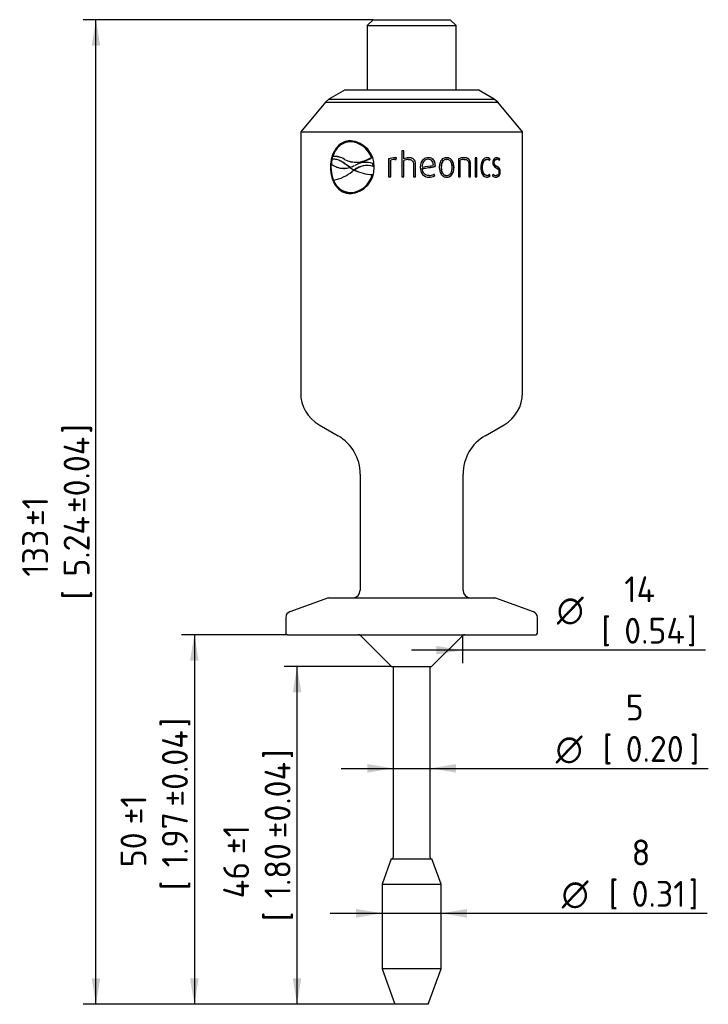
# Paper-space layout 'Invenitec-A4' of a CAD drawing. Header units: millimetres. Extents: x 0 to 296, y -84 to 205.
# Tile 3 of 4: x 92 to 185, y 46 to 179. Entities that reach past the tile are written whole.
import ezdxf
from ezdxf.enums import TextEntityAlignment as Align

# ---------------------------------------------------------------- set-up
doc = ezdxf.new("R2010")
doc.units = ezdxf.units.MM
doc.layers.add('Default', color=7, linetype='Continuous')
doc.layers.add('SRV-X4-05T', color=7, linetype='Continuous')
doc.styles.add('SEACAD_Solid_Edge_ISO', font='seiso.ttf')
doc.styles.add('SEACAD_Solid_Edge_ISO1_Symbols', font='semeci1.ttf')
doc.dimstyles.new('Rheonics_Publish', dxfattribs={"dimtxt": 3.5, "dimasz": 3.5, "dimexe": 1.75, "dimexo": 0, "dimgap": 0.875, "dimtad": 1, "dimdec": 1, "dimdsep": 46, "dimtxsty": 'SEACAD_Solid_Edge_ISO', "dimblk1": '_SE_FILLED', "dimblk2": '_SE_FILLED', "dimsah": 1, "dimcen": 1.75, "dimazin": 0, "dimtfac": 0.5, "dimtdec": 3, "dimtmove": 0, "dimatfit": 3, "dimfxl": 1, "dimtolj": 1, "dimarcsym": 0})

# ---------------------------------------------------------------- blocks, each defined once
blk = doc.blocks.new('SE2')
at = {"layer": 'SRV-X4-05T', "color": 7, "linetype": 'Continuous'}
for p, q in [((139.37, 178.71), (138.57, 177.91)), ((139.37, 178.71), (149.77, 178.71)), ((150.57, 177.91), (149.77, 178.71)), ((138.57, 177.91), (150.57, 177.91)), ((138.57, 177.91), (138.57, 169.21)), ((150.57, 169.21), (150.57, 177.91)), ((135.57, 169.21), (133.39, 167.95)), ((135.57, 169.21), (153.57, 169.21)), ((155.75, 167.95), (153.57, 169.21)), ((133.39, 167.95), (132.93, 167.56)), ((133.39, 167.95), (155.75, 167.95)), ((156.22, 167.56), (155.75, 167.95)), ((132.93, 167.56), (129.57, 163.56)), ((132.93, 167.56), (156.22, 167.56)), ((159.57, 163.56), (156.22, 167.56)), ((129.57, 163.56), (159.57, 163.56)), ((129.57, 163.56), (129.57, 128.26)), ((159.57, 128.26), (159.57, 163.56)), ((136.38, 162.35), (136.32, 162.35)), ((137.3, 162), (137.25, 162.02)), ((133.97, 160.2), (133.93, 160.22)), ((139.13, 160.08), (139.18, 160.06)), ((141.48, 159.88), (141.46, 159.88)), ((141.46, 159.88), (141.46, 157.46)), ((141.48, 159.88), (141.48, 157.46)), ((142.3, 159.82), (142.48, 159.8)), ((142.34, 159.82), (142.32, 159.82)), ((142.34, 159.82), (142.48, 159.81)), ((142.48, 159.8), (142.54, 160.04)), ((143.51, 160.96), (143.23, 160.96)), ((143.23, 160.96), (143.23, 157.46)), ((143.24, 160.96), (143.24, 157.46)), ((143.51, 159.88), (143.51, 160.96)), ((143.51, 159.88), (143.51, 159.88)), ((144.11, 159.81), (144.11, 159.81)), ((146.8, 159.83), (146.81, 159.83)), ((149.28, 159.82), (149.32, 159.82)), ((150.89, 159.88), (150.89, 157.46)), ((151.64, 160.05), (151.69, 160.05)), ((151.64, 159.82), (151.69, 159.82)), ((153.4, 160.01), (153.17, 160.01)), ((153.17, 160.01), (153.17, 157.46)), ((153.34, 157.46), (153.34, 160.01)), ((153.4, 157.46), (153.4, 160.01)), ((154.69, 159.82), (154.76, 159.82)), ((155.06, 159.71), (155.11, 159.88)), ((155.11, 159.88), (155.18, 159.88)), ((155.11, 159.67), (155.18, 159.88)), ((156.01, 159.83), (156.09, 159.83)), ((156.36, 159.72), (156.41, 159.88)), ((156.41, 159.88), (156.49, 159.88)), ((156.43, 159.67), (156.49, 159.88)), ((133.67, 158.77), (133.59, 158.77)), ((134.42, 158.79), (134.47, 158.78)), ((134.73, 159.7), (134.68, 159.72)), ((135.89, 158.98), (135.84, 159)), ((136.17, 158.75), (135.84, 159)), ((136.2, 158.75), (135.89, 158.98)), ((135.9, 159.64), (135.95, 159.62)), ((136.23, 158.71), (136.18, 158.73)), ((136.18, 158.73), (136.21, 158.72)), ((136.21, 158.72), (136.8, 158.38)), ((139.39, 159.25), (139.34, 159.27)), ((139.37, 158.88), (139.34, 159.27)), ((139.42, 158.86), (139.37, 158.88)), ((139.42, 158.86), (139.39, 159.25)), ((141.74, 157.46), (141.74, 159.72)), ((143.51, 157.46), (143.51, 159.65)), ((144.82, 159.2), (144.82, 157.46)), ((145.09, 157.46), (145.09, 159.21)), ((145.09, 159.21), (145.1, 159.21)), ((145.1, 157.46), (145.1, 159.21)), ((145.99, 158.8), (146, 158.8)), ((146, 158.59), (146.01, 158.59)), ((147.75, 158.85), (147.76, 159)), ((147.75, 158.85), (147.77, 158.85)), ((147.76, 159), (147.78, 159)), ((147.77, 158.85), (147.78, 159)), ((148.55, 158.74), (148.58, 158.74)), ((150.26, 158.74), (150.3, 158.74)), ((151.1, 157.46), (151.1, 159.72)), ((151.1, 159.72), (151.14, 159.72)), ((151.14, 157.46), (151.14, 159.72)), ((152.29, 159.2), (152.29, 157.46)), ((152.48, 157.46), (152.48, 159.21)), ((152.48, 159.21), (152.53, 159.21)), ((152.53, 157.46), (152.53, 159.21)), ((154.09, 158.74), (154.15, 158.74)), ((155.66, 159.4), (155.73, 159.4)), ((136.78, 158.37), (136.52, 158.18)), ((136.82, 158.37), (136.78, 158.37)), ((136.84, 158.37), (136.8, 158.38)), ((136.87, 158.35), (136.82, 158.37)), ((139.29, 157.75), (139.24, 157.77)), ((141.46, 157.46), (141.74, 157.46)), ((143.23, 157.46), (143.51, 157.46)), ((144.82, 157.46), (145.1, 157.46)), ((146.91, 157.65), (146.93, 157.65)), ((147.68, 157.59), (147.59, 157.81)), ((147.7, 157.59), (147.61, 157.81)), ((147.68, 157.59), (147.7, 157.59)), ((149.28, 157.65), (149.32, 157.65)), ((150.89, 157.46), (151.14, 157.46)), ((152.29, 157.46), (152.53, 157.46)), ((153.17, 157.46), (153.4, 157.46)), ((154.69, 157.66), (154.76, 157.66)), ((155.11, 157.59), (155.06, 157.76)), ((155.18, 157.59), (155.11, 157.8)), ((155.11, 157.59), (155.18, 157.59)), ((155.57, 157.81), (155.49, 157.59)), ((155.9, 157.65), (155.98, 157.65)), ((156.47, 158.11), (156.55, 158.11)), ((135.51, 155.48), (135.55, 155.46)), ((136.37, 155.31), (136.32, 155.33)), ((132.07, 123.93), (134.62, 122.46)), ((154.52, 122.46), (157.07, 123.93)), ((137.62, 117.26), (137.62, 101.56)), ((151.52, 101.56), (151.52, 117.26)), ((133.34, 100.56), (128.1, 98.65)), ((133.34, 100.56), (155.81, 100.56)), ((161.05, 98.65), (155.81, 100.56)), ((127.57, 97.9), (127.57, 95.76)), ((161.57, 95.76), (161.57, 97.9)), ((127.77, 95.56), (161.37, 95.56)), ((137.72, 95.41), (141.87, 91.26)), ((147.27, 91.26), (151.43, 95.41)), ((141.87, 91.26), (147.27, 91.26)), ((142.06, 91.26), (142.06, 65.45)), ((147.08, 65.45), (147.08, 91.26)), ((141.82, 65.26), (140.57, 61.82)), ((141.82, 65.26), (147.32, 65.26)), ((148.57, 61.82), (147.32, 65.26)), ((140.57, 61.82), (148.57, 61.82)), ((140.57, 61.82), (140.57, 50.39)), ((148.57, 50.39), (148.57, 61.82)), ((148.57, 50.39), (140.57, 50.39)), ((140.57, 50.39), (142.32, 45.58)), ((146.82, 45.58), (148.57, 50.39)), ((146.82, 45.58), (142.32, 45.58))]:
    blk.add_line(p, q, dxfattribs=at)
for centre, radius, start, end in [((136.05, 158.88), 3.47, 358.0235, 85.4779), ((136.14, 159.03), 3.17, 19.2616, 86.7436), ((136.19, 159.02), 3.17, 19.2565, 69.6134), ((138.46, 158.79), 4.76, 167.3647, 175.1053), ((134.1, 157.61), 2.62, 57.4954, 93.914), ((134.15, 157.59), 2.62, 70.1066, 93.9441), ((137.1, 162.99), 3.54, 243.3226, 304.9479), ((137.15, 162.97), 3.55, 250.2836, 304.9397), ((142.31, 157.91), 2.14, 89.5882, 113.3192), ((142.33, 157.94), 2.11, 89.5471, 113.4668), ((142.28, 158.31), 1.51, 89.2414, 110.8948), ((142.4, 159.42), 0.639, 76.941, 96.8721), ((144.18, 158.63), 1.42, 91.14, 117.9512), ((144.18, 158.61), 1.44, 91.1228, 117.7825), ((144.12, 158.58), 1.24, 90.6716, 119.9553), ((151.7, 158.11), 1.95, 90.1189, 114.4631), ((151.63, 158.41), 1.42, 89.4162, 112.0685), ((151.68, 158.39), 1.43, 89.4164, 111.9284), ((154.67, 159.41), 0.64, 46.6348, 86.6175), ((154.74, 159.41), 0.647, 46.86, 89.443), ((154.75, 159.3), 0.523, 46.0323, 88.7616), ((155.99, 159.46), 0.59, 44.7136, 86.5478), ((156.07, 159.46), 0.595, 44.9436, 89.7531), ((156.07, 159.34), 0.492, 43.051, 87.7161), ((135.4, 161.34), 2.73, 231.9576, 286.6634), ((135.44, 161.32), 2.72, 249.0229, 286.6944), ((135.21, 162.22), 3.62, 286.709, 297.296), ((136.05, 158.65), 3.47, 274.5161, 1.9748), ((138.54, 156.25), 2.76, 72.4428, 129.3623), ((138.58, 156.27), 2.72, 72.6484, 129.7218), ((138.41, 156.35), 3.06, 72.2411, 120.184), ((44.37, 858.8), 707.35, 278.26065, 278.3849), ((51.43, 790.68), 639.13, 278.50892, 278.66766), ((50.78, 799.36), 647.82, 278.45303, 278.61067), ((156.31, 159.37), 0.767, 177.7286, 247.0952), ((155.7, 158.17), 0.774, 356.0759, 66.0399), ((155.78, 158.17), 0.774, 356.1463, 66.3088), ((132.88, 162.69), 5.8, 281.4842, 308.8632), ((136.12, 158.54), 3.22, 273.631, 346.1111), ((136.17, 158.53), 3.22, 273.6429, 346.097), ((139.5, 163.98), 6.21, 244.4335, 267.6221), ((139.55, 163.96), 6.21, 244.4361, 248.9098), ((146.94, 159.07), 1.65, 268.8029, 296.6163), ((146.95, 159.09), 1.67, 268.8046, 296.4506), ((146.94, 159.1), 1.45, 269.4211, 297.1995), ((154.68, 158.04), 0.629, 270.2136, 313.7488), ((154.74, 158.06), 0.651, 270.694, 313.003), ((154.75, 158.18), 0.522, 271.1903, 314.022), ((156, 158.24), 0.823, 231.9255, 268.4772), ((155.95, 158.36), 0.717, 236.5695, 266.1427), ((156.03, 158.37), 0.724, 230.9157, 266.1861), ((136.38, 157.81), 2.48, 198.7171, 268.6297), ((136.43, 157.79), 2.47, 249.4118, 268.6429), ((134.57, 128.26), 5, 180, 240), ((154.57, 128.26), 5, 300, 0), ((131.62, 117.26), 6, 0, 60), ((157.52, 117.26), 6, 120, 180), ((136.62, 101.56), 1, 270, 0), ((152.52, 101.56), 1, 180, 270), ((128.37, 97.9), 0.8, 110, 180), ((160.77, 97.9), 0.8, 0, 70), ((127.77, 95.76), 0.2, 180, 270), ((137.37, 95.06), 0.5, 45, 90), ((151.78, 95.06), 0.5, 90, 135), ((161.37, 95.76), 0.2, 270, 0), ((141.56, 65.45), 0.5, 336.7861, 0), ((147.58, 65.45), 0.5, 180, 203.2139)]:
    blk.add_arc(centre, radius, start, end, dxfattribs=at)
for points, knots in [([(136.32, 162.35), (135.93, 162.33), (135.55, 162.25), (134.88, 161.9), (134.58, 161.63), (134.1, 160.97), (133.91, 160.57), (133.66, 159.7), (133.6, 159.23), (133.59, 158.77)], [0, 0, 0, 0, 0.25, 0.25, 0.5, 0.5, 0.75, 0.75, 1, 1, 1, 1]), ([(136.34, 162.35), (135.96, 162.33), (135.6, 162.25), (134.93, 161.89), (134.64, 161.62), (134.16, 160.96), (133.97, 160.56), (133.73, 159.7), (133.68, 159.23), (133.67, 158.77)], [0.0070605, 0.0070605, 0.0070605, 0.0070605, 0.25, 0.25, 0.5, 0.5, 0.75, 0.75, 1, 1, 1, 1]), ([(136.32, 162.2), (136.26, 162.2), (136.19, 162.19), (136.05, 162.18), (135.99, 162.18), (135.79, 162.14), (135.67, 162.11), (135.42, 162.02), (135.3, 161.96), (135.07, 161.83), (134.96, 161.75), (134.65, 161.49), (134.46, 161.28), (134.23, 160.91), (134.16, 160.78), (134.06, 160.58), (134.03, 160.51), (133.98, 160.37), (133.95, 160.3), (133.93, 160.22)], [0, 0, 0, 0, 0.0625, 0.0625, 0.125, 0.125, 0.25, 0.25, 0.375, 0.375, 0.5, 0.5, 0.75, 0.75, 0.875, 0.875, 0.9375, 0.9375, 1, 1, 1, 1]), ([(135.84, 159), (135.76, 159.06), (135.68, 159.13), (135.51, 159.25), (135.43, 159.31), (135.18, 159.48), (135.01, 159.57), (134.67, 159.73), (134.5, 159.79), (134.24, 159.84), (134.15, 159.85), (133.98, 159.85), (133.9, 159.84), (133.81, 159.83)], [0, 0, 0, 0, 0.125, 0.125, 0.25, 0.25, 0.5, 0.5, 0.75, 0.75, 0.875, 0.875, 1, 1, 1, 1]), ([(144.11, 159.81), (144.2, 159.81), (144.29, 159.81), (144.44, 159.77), (144.5, 159.74), (144.55, 159.71)], [0, 0, 0, 0, 0.25, 0.25, 0.4313104, 0.4313104, 0.4313104, 0.4313104]), ([(144.11, 159.81), (144.2, 159.81), (144.29, 159.81), (144.46, 159.76), (144.54, 159.73), (144.68, 159.62), (144.74, 159.54), (144.81, 159.38), (144.82, 159.29), (144.82, 159.2)], [0, 0, 0, 0, 0.25, 0.25, 0.5, 0.5, 0.75, 0.75, 1, 1, 1, 1]), ([(145.1, 159.21), (145.1, 159.27), (145.09, 159.33), (145.07, 159.45), (145.06, 159.51), (145.01, 159.62), (144.98, 159.67), (144.91, 159.77), (144.87, 159.81), (144.73, 159.92), (144.62, 159.98), (144.39, 160.04), (144.27, 160.05), (144.15, 160.05)], [0, 0, 0, 0, 0.125, 0.125, 0.25, 0.25, 0.375, 0.375, 0.5, 0.5, 0.75, 0.75, 1, 1, 1, 1]), ([(145.09, 159.21), (145.09, 159.27), (145.09, 159.33), (145.07, 159.45), (145.05, 159.51), (144.99, 159.67), (144.92, 159.77), (144.75, 159.91), (144.66, 159.96), (144.56, 159.99)], [0, 0, 0, 0, 0.125, 0.125, 0.25, 0.25, 0.5, 0.5, 0.7072363, 0.7072363, 0.7072363, 0.7072363]), ([(146.81, 160.05), (146.75, 160.05), (146.68, 160.05), (146.61, 160.04), (146.5, 160.02), (146.4, 159.98), (146.3, 159.92), (146.2, 159.87), (146.12, 159.79), (146.05, 159.71), (145.98, 159.63), (145.92, 159.54), (145.88, 159.44), (145.81, 159.28), (145.77, 159.11), (145.75, 158.94), (145.75, 158.87), (145.74, 158.81), (145.74, 158.74)], [0, 0, 0, 0, 0.10416, 0.10416, 0.10416, 0.28147, 0.28147, 0.28147, 0.454811, 0.454811, 0.454811, 0.623679, 0.623679, 0.623679, 0.892176, 0.892176, 0.892176, 1, 1, 1, 1]), ([(146.8, 159.83), (146.67, 159.83), (146.55, 159.8), (146.34, 159.69), (146.24, 159.6), (146.11, 159.4), (146.06, 159.28), (146, 159.04), (145.99, 158.92), (145.99, 158.8)], [0, 0, 0, 0, 0.25, 0.25, 0.5, 0.5, 0.75, 0.75, 1, 1, 1, 1]), ([(146.81, 159.83), (146.69, 159.83), (146.57, 159.8), (146.35, 159.69), (146.26, 159.6), (146.12, 159.4), (146.07, 159.28), (146.01, 159.04), (146, 158.92), (146, 158.8)], [0, 0, 0, 0, 0.25, 0.25, 0.5, 0.5, 0.75, 0.75, 1, 1, 1, 1]), ([(147.76, 159), (147.75, 159.07), (147.75, 159.14), (147.73, 159.27), (147.72, 159.34), (147.66, 159.53), (147.6, 159.65), (147.43, 159.86), (147.32, 159.94), (147.13, 160.01), (147.06, 160.03), (146.93, 160.05), (146.86, 160.05), (146.8, 160.05)], [0, 0, 0, 0, 0.125, 0.125, 0.25, 0.25, 0.5, 0.5, 0.75, 0.75, 0.875, 0.875, 1, 1, 1, 1]), ([(147.78, 159), (147.78, 159.07), (147.77, 159.14), (147.76, 159.27), (147.74, 159.34), (147.69, 159.53), (147.62, 159.66), (147.45, 159.86), (147.33, 159.94), (147.14, 160.01), (147.08, 160.03), (146.95, 160.05), (146.88, 160.05), (146.81, 160.05)], [0, 0, 0, 0, 0.125, 0.125, 0.25, 0.25, 0.5, 0.5, 0.75, 0.75, 0.875, 0.875, 1, 1, 1, 1]), ([(147.51, 159.02), (147.51, 159.12), (147.5, 159.23), (147.45, 159.42), (147.41, 159.52), (147.29, 159.68), (147.2, 159.74), (147.01, 159.82), (146.91, 159.83), (146.81, 159.83)], [0, 0, 0, 0, 0.25, 0.25, 0.5, 0.5, 0.75, 0.75, 1, 1, 1, 1]), ([(149.32, 160.05), (149.25, 160.05), (149.19, 160.05), (149.13, 160.04), (149.02, 160.02), (148.92, 159.98), (148.83, 159.93), (148.75, 159.87), (148.67, 159.8), (148.6, 159.72), (148.52, 159.63), (148.46, 159.51), (148.42, 159.4), (148.35, 159.22), (148.32, 159.04), (148.31, 158.85), (148.31, 158.81), (148.31, 158.77), (148.31, 158.74)], [0, 0, 0, 0, 0.105059, 0.105059, 0.105059, 0.277553, 0.277553, 0.277553, 0.445312, 0.445312, 0.445312, 0.644367, 0.644367, 0.644367, 0.941018, 0.941018, 0.941018, 1, 1, 1, 1]), ([(149.28, 159.82), (149.22, 159.82), (149.17, 159.82), (149.05, 159.79), (148.99, 159.76), (148.84, 159.67), (148.76, 159.57), (148.64, 159.35), (148.61, 159.23), (148.56, 158.99), (148.55, 158.86), (148.55, 158.74)], [0, 0, 0, 0, 0.125, 0.125, 0.25, 0.25, 0.5, 0.5, 0.75, 0.75, 1, 1, 1, 1]), ([(149.32, 159.82), (149.26, 159.82), (149.2, 159.82), (149.08, 159.79), (149.02, 159.76), (148.87, 159.67), (148.79, 159.57), (148.67, 159.35), (148.63, 159.23), (148.59, 158.99), (148.58, 158.86), (148.58, 158.74)], [0, 0, 0, 0, 0.125, 0.125, 0.25, 0.25, 0.5, 0.5, 0.75, 0.75, 1, 1, 1, 1]), ([(150.26, 158.74), (150.25, 159.05), (150.2, 159.38), (149.96, 159.77), (149.85, 159.88), (149.58, 160.02), (149.43, 160.05), (149.28, 160.05)], [0, 0, 0, 0, 0.5, 0.5, 0.75, 0.75, 1, 1, 1, 1]), ([(150.3, 158.74), (150.29, 159.05), (150.24, 159.38), (149.99, 159.77), (149.88, 159.88), (149.62, 160.02), (149.47, 160.05), (149.32, 160.05)], [0, 0, 0, 0, 0.5, 0.5, 0.75, 0.75, 1, 1, 1, 1]), ([(150.04, 158.74), (150.04, 158.86), (150.03, 158.99), (149.99, 159.23), (149.95, 159.35), (149.84, 159.57), (149.76, 159.67), (149.61, 159.76), (149.55, 159.79), (149.44, 159.82), (149.38, 159.82), (149.32, 159.82)], [0, 0, 0, 0, 0.25, 0.25, 0.5, 0.5, 0.75, 0.75, 0.875, 0.875, 1, 1, 1, 1]), ([(152.48, 159.21), (152.48, 159.27), (152.48, 159.34), (152.46, 159.46), (152.44, 159.51), (152.41, 159.63), (152.38, 159.68), (152.32, 159.78), (152.28, 159.82), (152.16, 159.93), (152.06, 159.98), (151.87, 160.04), (151.77, 160.05), (151.67, 160.05)], [0, 0, 0, 0, 0.125, 0.125, 0.25, 0.25, 0.375, 0.375, 0.5, 0.5, 0.75, 0.75, 0.9777074, 0.9777074, 0.9777074, 0.9777074]), ([(152.53, 159.21), (152.53, 159.27), (152.53, 159.34), (152.51, 159.46), (152.5, 159.51), (152.46, 159.63), (152.43, 159.68), (152.37, 159.78), (152.33, 159.82), (152.21, 159.93), (152.11, 159.98), (151.91, 160.04), (151.8, 160.05), (151.69, 160.05)], [0, 0, 0, 0, 0.125, 0.125, 0.25, 0.25, 0.375, 0.375, 0.5, 0.5, 0.75, 0.75, 1, 1, 1, 1]), ([(151.69, 159.82), (151.77, 159.82), (151.85, 159.81), (152, 159.77), (152.07, 159.73), (152.18, 159.62), (152.23, 159.54), (152.28, 159.38), (152.29, 159.29), (152.29, 159.2)], [0, 0, 0, 0, 0.25, 0.25, 0.5, 0.5, 0.75, 0.75, 1, 1, 1, 1]), ([(154.75, 160.05), (154.7, 160.05), (154.65, 160.05), (154.6, 160.04), (154.52, 160.01), (154.43, 159.97), (154.36, 159.92), (154.28, 159.86), (154.22, 159.78), (154.16, 159.7), (154.11, 159.61), (154.06, 159.52), (154.03, 159.41), (153.98, 159.26), (153.95, 159.08), (153.94, 158.91), (153.94, 158.85), (153.93, 158.8), (153.93, 158.74)], [0, 0, 0, 0, 0.104492, 0.104492, 0.104492, 0.284194, 0.284194, 0.284194, 0.462829, 0.462829, 0.462829, 0.636493, 0.636493, 0.636493, 0.907767, 0.907767, 0.907767, 1, 1, 1, 1]), ([(154.09, 158.74), (154.09, 158.86), (154.1, 158.99), (154.14, 159.24), (154.17, 159.36), (154.27, 159.57), (154.34, 159.66), (154.46, 159.76), (154.51, 159.78), (154.6, 159.81), (154.65, 159.82), (154.69, 159.82)], [0, 0, 0, 0, 0.25, 0.25, 0.5, 0.5, 0.75, 0.75, 0.875, 0.875, 1, 1, 1, 1]), ([(154.15, 158.74), (154.15, 158.86), (154.16, 158.99), (154.2, 159.24), (154.24, 159.36), (154.31, 159.52), (154.34, 159.57), (154.41, 159.66), (154.45, 159.69), (154.53, 159.76), (154.58, 159.78), (154.67, 159.81), (154.71, 159.82), (154.76, 159.82)], [0, 0, 0, 0, 0.25, 0.25, 0.5, 0.5, 0.625, 0.625, 0.75, 0.75, 0.875, 0.875, 1, 1, 1, 1]), ([(156.07, 160.05), (156.04, 160.05), (156.01, 160.05), (155.95, 160.04), (155.92, 160.03), (155.83, 160), (155.77, 159.96), (155.66, 159.84), (155.62, 159.77), (155.56, 159.59), (155.54, 159.5), (155.54, 159.4)], [0, 0, 0, 0, 0.125, 0.125, 0.25, 0.25, 0.5, 0.5, 0.75, 0.75, 1, 1, 1, 1]), ([(155.66, 159.4), (155.66, 159.46), (155.67, 159.53), (155.71, 159.64), (155.74, 159.69), (155.81, 159.76), (155.85, 159.79), (155.93, 159.82), (155.97, 159.83), (156.01, 159.83)], [0, 0, 0, 0, 0.25, 0.25, 0.5, 0.5, 0.75, 0.75, 1, 1, 1, 1]), ([(155.73, 159.4), (155.73, 159.46), (155.74, 159.53), (155.78, 159.64), (155.81, 159.69), (155.88, 159.76), (155.92, 159.79), (156, 159.82), (156.05, 159.83), (156.09, 159.83)], [0, 0, 0, 0, 0.25, 0.25, 0.5, 0.5, 0.75, 0.75, 1, 1, 1, 1]), ([(133.59, 158.77), (133.6, 158.29), (133.66, 157.82), (133.91, 156.95), (134.09, 156.56), (134.58, 155.9), (134.88, 155.63), (135.55, 155.27), (135.93, 155.2), (136.32, 155.18)], [0, 0, 0, 0, 0.25, 0.25, 0.5, 0.5, 0.75, 0.75, 1, 1, 1, 1]), ([(133.67, 158.77), (133.68, 158.29), (133.73, 157.82), (133.98, 156.96), (134.16, 156.57), (134.64, 155.91), (134.94, 155.64), (135.61, 155.28), (135.99, 155.2), (136.38, 155.18)], [0, 0, 0, 0, 0.25, 0.25, 0.5, 0.5, 0.75, 0.75, 1, 1, 1, 1]), ([(135.89, 158.98), (135.81, 159.05), (135.73, 159.11), (135.56, 159.24), (135.48, 159.29), (135.23, 159.46), (135.06, 159.56), (134.83, 159.66), (134.78, 159.68), (134.73, 159.7)], [0, 0, 0, 0, 0.125, 0.125, 0.25, 0.25, 0.5, 0.5, 0.5760255, 0.5760255, 0.5760255, 0.5760255]), ([(145.74, 158.74), (145.75, 158.4), (145.81, 158.05), (146.24, 157.53), (146.59, 157.42), (146.92, 157.41)], [0, 0, 0, 0, 0.5, 0.5, 1, 1, 1, 1]), ([(146.91, 157.65), (146.79, 157.65), (146.67, 157.67), (146.44, 157.75), (146.33, 157.82), (146.17, 158), (146.11, 158.11), (146.05, 158.28), (146.03, 158.34), (146.01, 158.46), (146.01, 158.52), (146, 158.59)], [0, 0, 0, 0, 0.25, 0.25, 0.5, 0.5, 0.75, 0.75, 0.875, 0.875, 1, 1, 1, 1]), ([(146.93, 157.65), (146.81, 157.65), (146.68, 157.67), (146.45, 157.75), (146.35, 157.81), (146.18, 158), (146.12, 158.11), (146.06, 158.28), (146.04, 158.34), (146.02, 158.46), (146.02, 158.52), (146.01, 158.59)], [0, 0, 0, 0, 0.25, 0.25, 0.5, 0.5, 0.75, 0.75, 0.875, 0.875, 1, 1, 1, 1]), ([(148.31, 158.74), (148.31, 158.42), (148.37, 158.1), (148.63, 157.7), (148.74, 157.59), (149.01, 157.45), (149.16, 157.42), (149.32, 157.41)], [0, 0, 0, 0, 0.5, 0.5, 0.75, 0.75, 1, 1, 1, 1]), ([(148.55, 158.74), (148.55, 158.61), (148.56, 158.49), (148.61, 158.24), (148.64, 158.13), (148.76, 157.91), (148.84, 157.81), (148.99, 157.71), (149.05, 157.69), (149.16, 157.66), (149.22, 157.65), (149.28, 157.65)], [0, 0, 0, 0, 0.25, 0.25, 0.5, 0.5, 0.75, 0.75, 0.875, 0.875, 1, 1, 1, 1]), ([(148.58, 158.74), (148.58, 158.61), (148.59, 158.49), (148.63, 158.24), (148.67, 158.12), (148.79, 157.9), (148.87, 157.81), (149.02, 157.71), (149.08, 157.69), (149.19, 157.66), (149.26, 157.65), (149.32, 157.65)], [0, 0, 0, 0, 0.25, 0.25, 0.5, 0.5, 0.75, 0.75, 0.875, 0.875, 1, 1, 1, 1]), ([(149.28, 157.41), (149.35, 157.42), (149.41, 157.42), (149.47, 157.43), (149.57, 157.45), (149.67, 157.49), (149.76, 157.54), (149.84, 157.6), (149.92, 157.67), (149.98, 157.75), (150.05, 157.84), (150.11, 157.95), (150.15, 158.07), (150.22, 158.25), (150.25, 158.44), (150.26, 158.62), (150.26, 158.66), (150.26, 158.7), (150.26, 158.74)], [0, 0, 0, 0, 0.10625, 0.10625, 0.10625, 0.275789, 0.275789, 0.275789, 0.44122, 0.44122, 0.44122, 0.64153, 0.64153, 0.64153, 0.94113, 0.94113, 0.94113, 1, 1, 1, 1]), ([(149.32, 157.65), (149.37, 157.65), (149.43, 157.66), (149.55, 157.69), (149.6, 157.71), (149.76, 157.81), (149.84, 157.9), (149.95, 158.12), (149.99, 158.24), (150.03, 158.49), (150.04, 158.61), (150.04, 158.74)], [0, 0, 0, 0, 0.125, 0.125, 0.25, 0.25, 0.5, 0.5, 0.75, 0.75, 1, 1, 1, 1]), ([(149.32, 157.41), (149.38, 157.42), (149.44, 157.42), (149.5, 157.43), (149.6, 157.45), (149.7, 157.49), (149.79, 157.54), (149.88, 157.6), (149.95, 157.67), (150.02, 157.75), (150.09, 157.84), (150.15, 157.96), (150.19, 158.07), (150.25, 158.25), (150.29, 158.44), (150.29, 158.62), (150.3, 158.66), (150.3, 158.7), (150.3, 158.74)], [0, 0, 0, 0, 0.10487, 0.10487, 0.10487, 0.276242, 0.276242, 0.276242, 0.44306, 0.44306, 0.44306, 0.642843, 0.642843, 0.642843, 0.940169, 0.940169, 0.940169, 1, 1, 1, 1]), ([(153.93, 158.74), (153.94, 158.42), (153.98, 158.09), (154.27, 157.57), (154.51, 157.42), (154.75, 157.41)], [0, 0, 0, 0, 0.5, 0.5, 1, 1, 1, 1]), ([(154.69, 157.66), (154.6, 157.66), (154.51, 157.69), (154.34, 157.81), (154.27, 157.91), (154.17, 158.12), (154.14, 158.24), (154.1, 158.48), (154.09, 158.61), (154.09, 158.74)], [0, 0, 0, 0, 0.25, 0.25, 0.5, 0.5, 0.75, 0.75, 1, 1, 1, 1]), ([(154.76, 157.66), (154.67, 157.66), (154.57, 157.69), (154.41, 157.81), (154.34, 157.9), (154.23, 158.12), (154.2, 158.24), (154.16, 158.49), (154.15, 158.61), (154.15, 158.74)], [0, 0, 0, 0, 0.25, 0.25, 0.5, 0.5, 0.75, 0.75, 1, 1, 1, 1]), ([(156.01, 158.87), (155.93, 158.92), (155.84, 158.97), (155.74, 159.09), (155.7, 159.14), (155.66, 159.26), (155.66, 159.33), (155.66, 159.4)], [0, 0, 0, 0, 0.5, 0.5, 0.75, 0.75, 1, 1, 1, 1]), ([(156.09, 158.87), (156.01, 158.92), (155.92, 158.97), (155.81, 159.09), (155.78, 159.14), (155.74, 159.26), (155.73, 159.33), (155.73, 159.4)], [0, 0, 0, 0, 0.5, 0.5, 0.75, 0.75, 1, 1, 1, 1]), ([(156.01, 158.66), (156.09, 158.61), (156.18, 158.56), (156.29, 158.44), (156.32, 158.39), (156.36, 158.26), (156.37, 158.19), (156.37, 158.12)], [0, 0, 0, 0, 0.5, 0.5, 0.75, 0.75, 1, 1, 1, 1]), ([(155.95, 157.42), (156.01, 157.42), (156.06, 157.43), (156.17, 157.47), (156.24, 157.51), (156.35, 157.63), (156.39, 157.71), (156.44, 157.85), (156.45, 157.9), (156.46, 158.01), (156.47, 158.06), (156.47, 158.11)], [0.0576613, 0.0576613, 0.0576613, 0.0576613, 0.25, 0.25, 0.5, 0.5, 0.75, 0.75, 0.875, 0.875, 1, 1, 1, 1]), ([(156.37, 158.12), (156.37, 158.04), (156.36, 157.97), (156.32, 157.84), (156.28, 157.79), (156.21, 157.71), (156.16, 157.69), (156.07, 157.65), (156.02, 157.65), (155.98, 157.65)], [0, 0, 0, 0, 0.25, 0.25, 0.5, 0.5, 0.75, 0.75, 1, 1, 1, 1]), ([(155.98, 157.41), (156.05, 157.42), (156.12, 157.42), (156.25, 157.47), (156.31, 157.51), (156.42, 157.63), (156.47, 157.71), (156.52, 157.85), (156.53, 157.9), (156.54, 158.01), (156.55, 158.06), (156.55, 158.11)], [0, 0, 0, 0, 0.25, 0.25, 0.5, 0.5, 0.75, 0.75, 0.875, 0.875, 1, 1, 1, 1])]:
    blk.add_open_spline(points, degree=3, knots=knots, dxfattribs=at)
blk.add_open_spline([(136.25, 158.75), (136.21, 158.75), (136.17, 158.75)], degree=2, dxfattribs=at)
blk = doc.blocks.new('DMBLK39')
at = {"layer": 'Default', "linetype": 'Continuous'}
for points in [[(114.61, 92.06), (115.78, 92.06), (115.2, 95.56)], [(114.61, 49.08), (115.2, 45.58), (115.78, 49.08)]]:
    blk.add_hatch(color=7, dxfattribs=at).paths.add_polyline_path(points)
at = {"layer": 'Default', "color": 7, "linetype": 'Continuous'}
for p, q in [((127.77, 95.56), (113.45, 95.56)), ((115.2, 95.56), (115.2, 45.58)), ((144.57, 45.58), (113.45, 45.58))]:
    blk.add_line(p, q, dxfattribs=at)
at = {"layer": 'Default', "color": 7, "linetype": 'Continuous', "style": 'SEACAD_Solid_Edge_ISO'}
for s, p in [('±0.04', (110.82, 72.3)), (']', (110.82, 83.04)), ('±1', (105.22, 69.91)), ('1.97', (110.82, 64.11)), ('50', (105.22, 64.11)), ('[', (110.82, 61))]:
    blk.add_text(s, height=3.5, rotation=90, dxfattribs=at).set_placement(p, align=Align.TOP_LEFT)
blk = doc.blocks.new('_SE_FILLED')
at = {"color": 0}
blk.add_line((0, 0), (-1, 0), dxfattribs=at)
blk.add_solid([(0, 0), (-1, -0.1665), (-1, 0.1665), (0, 0)], dxfattribs=at)
blk = doc.blocks.new('DMBLK40')
at = {"layer": 'Default', "linetype": 'Continuous'}
for points in [[(101.32, 175.21), (102.48, 175.21), (101.9, 178.71)], [(101.32, 49.08), (101.9, 45.58), (102.48, 49.08)]]:
    blk.add_hatch(color=7, dxfattribs=at).paths.add_polyline_path(points)
at = {"layer": 'Default', "color": 7, "linetype": 'Continuous'}
for p, q in [((139.37, 178.71), (100.15, 178.71)), ((101.9, 45.58), (101.9, 178.71)), ((142.32, 45.58), (100.15, 45.58))]:
    blk.add_line(p, q, dxfattribs=at)
at = {"layer": 'Default', "color": 7, "linetype": 'Continuous', "style": 'SEACAD_Solid_Edge_ISO'}
for s, p in [('±0.04', (97.53, 111.99)), (']', (97.53, 122.73)), ('±1', (91.93, 110.24)), ('5.24', (97.53, 103.4)), ('133', (91.93, 103.4)), ('[', (97.53, 100.29))]:
    blk.add_text(s, height=3.5, rotation=90, dxfattribs=at).set_placement(p, align=Align.TOP_LEFT)
blk = doc.blocks.new('DMBLK41')
at = {"layer": 'Default', "linetype": 'Continuous'}
for points in [[(137.07, 58.47), (137.07, 57.3), (140.57, 57.89)], [(152.07, 58.47), (148.57, 57.89), (152.07, 57.3)]]:
    blk.add_hatch(color=7, dxfattribs=at).paths.add_polyline_path(points)
at = {"layer": 'Default', "color": 7, "linetype": 'Continuous'}
blk.add_line((133.57, 57.89), (184.54, 57.89), dxfattribs=at)
for s, style, p in [('8', 'SEACAD_Solid_Edge_ISO', (174.32, 67.86)), ('O', 'SEACAD_Solid_Edge_ISO1_Symbols', (164.87, 62.26)), ('[', 'SEACAD_Solid_Edge_ISO', (171.22, 62.26)), ('0.31', 'SEACAD_Solid_Edge_ISO', (174.32, 62.26)), (']', 'SEACAD_Solid_Edge_ISO', (182.04, 62.26))]:
    blk.add_text(s, height=3.5, dxfattribs=dict(at, style=style)).set_placement(p, align=Align.TOP_LEFT)
blk = doc.blocks.new('DMBLK42')
at = {"layer": 'Default', "linetype": 'Continuous'}
for points in [[(138.56, 76.9), (142.06, 77.48), (138.56, 78.07)], [(150.58, 76.9), (150.58, 78.07), (147.08, 77.48)]]:
    blk.add_hatch(color=7, dxfattribs=at).paths.add_polyline_path(points)
at = {"layer": 'Default', "color": 7, "linetype": 'Continuous'}
blk.add_line((135.06, 77.48), (184.68, 77.48), dxfattribs=at)
for s, style, p in [('5', 'SEACAD_Solid_Edge_ISO', (173.51, 87.46)), ('O', 'SEACAD_Solid_Edge_ISO1_Symbols', (164.06, 81.86)), ('[', 'SEACAD_Solid_Edge_ISO', (170.41, 81.86)), ('0.20', 'SEACAD_Solid_Edge_ISO', (173.51, 81.86)), (']', 'SEACAD_Solid_Edge_ISO', (182.18, 81.86))]:
    blk.add_text(s, height=3.5, dxfattribs=dict(at, style=style)).set_placement(p, align=Align.TOP_LEFT)
blk = doc.blocks.new('DMBLK44')
at = {"layer": 'Default', "linetype": 'Continuous'}
for points in [[(128.5, 87.76), (129.66, 87.76), (129.08, 91.26)], [(128.5, 49.08), (129.08, 45.58), (129.66, 49.08)]]:
    blk.add_hatch(color=7, dxfattribs=at).paths.add_polyline_path(points)
at = {"layer": 'Default', "color": 7, "linetype": 'Continuous'}
for p, q in [((141.87, 91.26), (127.33, 91.26)), ((129.08, 45.58), (129.08, 91.26)), ((142.32, 45.58), (127.33, 45.58))]:
    blk.add_line(p, q, dxfattribs=at)
at = {"layer": 'Default', "color": 7, "linetype": 'Continuous', "style": 'SEACAD_Solid_Edge_ISO'}
for s, p in [('±0.04', (124.7, 68.02)), (']', (124.7, 78.76)), ('±1', (119.1, 65.88)), ('1.80', (124.7, 59.91)), ('46', (119.1, 59.91)), ('[', (124.7, 56.81))]:
    blk.add_text(s, height=3.5, rotation=90, dxfattribs=at).set_placement(p, align=Align.TOP_LEFT)
blk = doc.blocks.new('GDimGGroup')
at = {"layer": 'Default', "linetype": 'Continuous'}
blk.add_hatch(color=7, dxfattribs=at).paths.add_polyline_path([(147.93, 92.88), (151.43, 93.46), (147.93, 94.04)])
at = {"layer": 'Default', "color": 7, "linetype": 'Continuous'}
for p, q in [((151.43, 95.41), (151.43, 91.71)), ((184.32, 93.46), (144.57, 93.46))]:
    blk.add_line(p, q, dxfattribs=at)
for s, style, p in [('14', 'SEACAD_Solid_Edge_ISO', (173.31, 103.44)), ('O', 'SEACAD_Solid_Edge_ISO1_Symbols', (164.21, 100.64)), ('[', 'SEACAD_Solid_Edge_ISO', (170.21, 97.84)), ('0.54', 'SEACAD_Solid_Edge_ISO', (173.31, 97.84)), (']', 'SEACAD_Solid_Edge_ISO', (181.82, 97.84))]:
    blk.add_text(s, height=3.5, dxfattribs=dict(at, style=style)).set_placement(p, align=Align.TOP_LEFT)

psp = doc.layouts.new('Invenitec-A4')

# ---------------------------------------------------------------- block references
at = {"layer": 'Default'}
for name in ['SE2', 'GDimGGroup']:
    psp.add_blockref(name, (0, 0), dxfattribs=at)

# ---------------------------------------------------------------- dimensions: what is measured, and where the dimension line sits
at = {"layer": 'Default', "color": 7, "linetype": 'Continuous'}
for base, p1, p2, angle, text, override, picture, middle, dimtype in [((101.9, 178.71), (142.32, 45.58), (149.77, 178.71), 90, '\\A1;<> ±1', {"dimdec": 0, "dimpost": '\\X', "dimtolj": 0}, 'DMBLK40', (101.9, 112.15), 160), ((115.2, 45.58), (127.77, 95.56), (144.57, 45.58), 90, '\\A1;<> ±1', {"dimpost": '\\X', "dimtdec": 2, "dimtolj": 0}, 'DMBLK39', (115.2, 72.66), 160), ((129.08, 91.26), (146.82, 45.58), (147.27, 91.26), 90, '\\A1;<> ±1', {"dimdec": 0, "dimpost": '\\X', "dimtdec": 2, "dimtolj": 0}, 'DMBLK44', (129.08, 68.42), 160), ((142.06, 77.48), (142.06, 91.3), (147.08, 91.3), 0, '\\A1;%%C <>', {"dimpost": '\\X', "dimtolj": 0}, 'DMBLK42', (162.83, 77.48), 161), ((140.57, 57.89), (140.57, 50.39), (148.57, 50.39), 0, '\\A1;%%C <>', {"dimpost": '\\X', "dimtolj": 0}, 'DMBLK41', (163.65, 57.89), 161)]:
    dim = psp.add_linear_dim(base=base, p1=p1, p2=p2, angle=angle, text=text, dimstyle='Rheonics_Publish', override=override, dxfattribs=at)
    dim.commit()
    dim.dimension.update_dxf_attribs({"geometry": picture, "text_midpoint": middle, "dimtype": dimtype})

doc.saveas('drawing.dxf')
